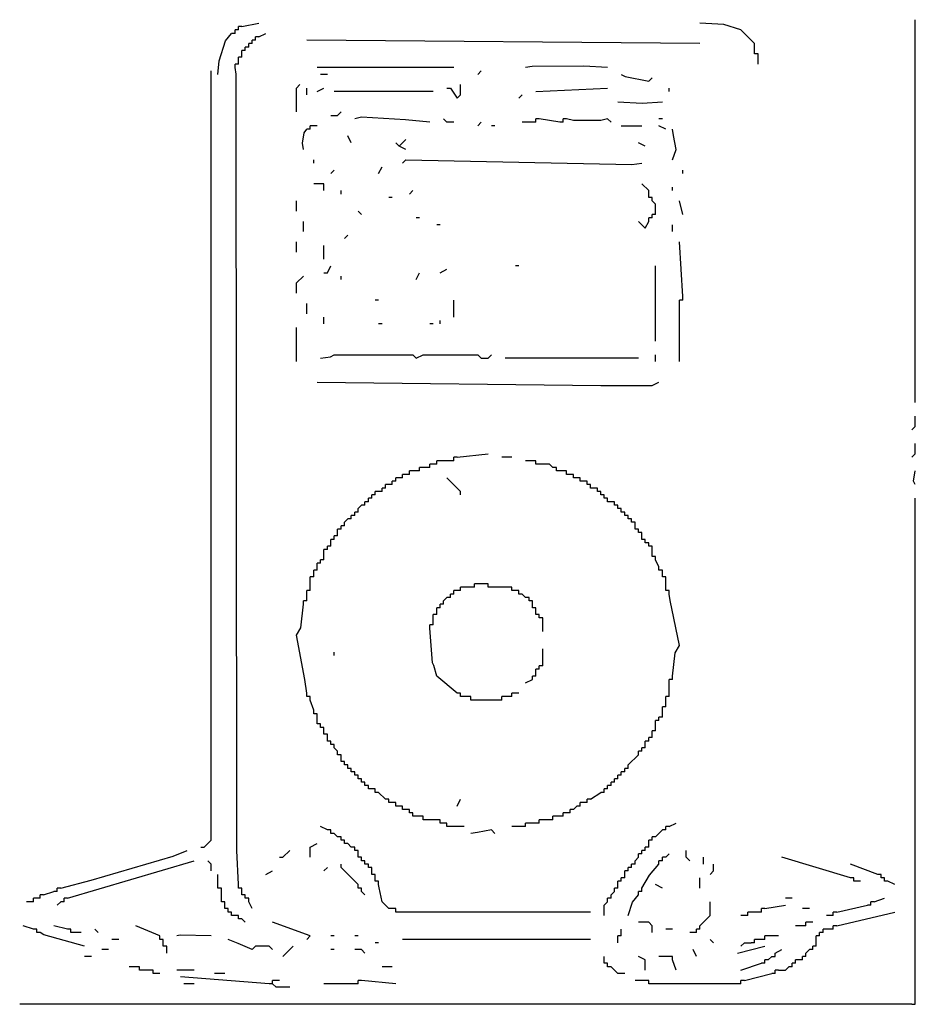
# Model space of a CAD drawing. Extents: x 5 to 267, y 7 to 295.
import ezdxf

# ---------------------------------------------------------------- set-up
doc = ezdxf.new("R2010")
doc.units = 0
doc.layers.get('0').update_dxf_attribs({"linetype": 'CONTINUOUS'})

msp = doc.modelspace()

# ---------------------------------------------------------------- linework, layer by layer
at = {"color": 7, "linetype": 'CONTINUOUS'}
for points in [[(70, 293), (75, 294)], [(220, 286), (220, 288), (216, 292), (210.95, 293.57), (204, 294)], [(267, 183), (267, 295)], [(63, 279), (63.38, 282.92), (65.23, 288.85), (67, 291)], [(68, 291), (67, 291)], [(69, 292), (68, 292)], [(68, 291), (68, 292)], [(70, 293), (69, 293)], [(69, 292), (69, 293)], [(75, 290), (77, 291)], [(73, 288), (72, 288)], [(72, 287), (72, 288)], [(74, 289), (73, 289)], [(73, 288), (73, 289)], [(75, 290), (74, 290)], [(74, 289), (74, 290)], [(204, 288), (89, 289)], [(71, 286), (70, 286)], [(70, 285), (70, 286)], [(72, 287), (71, 287)], [(71, 286), (71, 287)], [(220, 285), (220, 286)], [(70, 284), (69, 284)], [(69, 283), (69, 284)], [(69, 282), (69, 283)], [(70, 284), (70, 285)], [(221, 285), (220, 285)], [(221, 284), (221, 285)], [(221, 282), (221, 284)], [(58, 53), (59, 53), (61, 55), (61, 280)], [(69, 282), (68, 282)], [(68, 281), (68, 282)], [(69, 42), (68.55, 51.96), (68.3, 279.1), (68, 281)], [(132, 281), (92, 281)], [(139, 279), (140, 280)], [(177, 281), (170.05, 281.43), (154.9, 281.3), (153, 281)], [(95, 279), (93, 279)], [(181, 279), (182.08, 278.38), (189, 277), (190, 278)], [(86, 268), (86, 275), (87, 276)], [(89, 273), (89, 275)], [(92, 274), (94, 275)], [(126, 274), (97, 274)], [(130, 275), (131, 275), (133, 272), (134, 273), (134, 276)], [(156, 274), (177, 275)], [(195, 274), (195, 275)], [(151, 272), (152, 273)], [(180, 271), (187.06, 270.58), (193, 271)], [(96, 267), (98, 267), (99, 268)], [(125, 265), (117.9, 265.7), (105, 266.5), (103, 266)], [(132, 265), (130, 265), (129, 266)], [(139, 264), (140, 265)], [(155, 265), (152, 265)], [(156, 265), (155, 265)], [(157, 266), (156, 266)], [(156, 265), (156, 266)], [(163, 265), (157, 266)], [(164, 265), (163, 265)], [(165, 266), (164, 266)], [(164, 265), (164, 266)], [(178, 265), (177, 266), (175, 265.5), (167, 265.5), (165, 266)], [(193, 266), (192, 266)], [(88, 257), (87.7, 258.9), (88.2, 261.9), (89, 263)], [(90, 263), (89, 263)], [(91, 264), (90, 264)], [(90, 263), (90, 264)], [(92, 264), (91, 264)], [(144, 264), (143, 264)], [(181, 264), (187, 264)], [(194, 263), (192, 264)], [(196, 254), (197, 257), (196.3, 261.1), (196, 263)], [(102, 259), (101, 261)], [(116, 258), (118, 260)], [(116, 258), (115, 259)], [(118, 257), (116, 258)], [(188, 258), (186, 259)], [(91, 253), (91, 254)], [(117, 253), (118, 254), (184.09, 252.65), (187, 253)], [(96, 250), (97, 251)], [(110, 250), (111, 252)], [(199, 250), (199, 251)], [(93, 247), (91, 247)], [(94, 246), (94, 247), (93, 247)], [(94, 245), (94, 246)], [(99, 244), (99, 245)], [(119, 244), (120, 245)], [(189, 244), (189, 245), (187, 247)], [(196, 245), (196, 246)], [(86, 239), (86, 242)], [(114, 243), (113, 243)], [(189, 243), (189, 244)], [(190, 243), (189, 243)], [(190, 242), (190, 243)], [(191, 239), (191, 241), (190, 242)], [(199, 238), (198, 242)], [(105, 238), (104, 239)], [(122, 237), (121, 237)], [(190, 237), (189, 237)], [(189, 236), (189, 237)], [(191, 238), (190, 238)], [(190, 237), (190, 238)], [(191, 238), (191, 239)], [(88, 233), (88, 236)], [(128, 235), (127, 235)], [(186, 236), (188, 234), (189, 236)], [(196, 233), (196, 235)], [(100, 231), (101, 232)], [(86, 227), (86, 230)], [(94, 225), (94, 229)], [(199, 214), (198, 230)], [(94, 221), (95, 221), (96, 223)], [(128, 221), (130, 222)], [(151, 223), (150, 223)], [(191, 201), (191, 223)], [(86, 215), (86, 218), (88, 220)], [(99, 219), (99, 220)], [(121, 219), (122, 221)], [(199, 213), (199, 214)], [(89, 209), (89, 212)], [(110, 213), (109, 213)], [(132, 208), (132, 213)], [(199, 213), (198, 213)], [(198, 212), (198, 213)], [(198, 195), (198, 212)], [(94, 206), (94, 208)], [(86, 195), (86, 205)], [(111, 206), (110, 206)], [(126, 206), (125, 206)], [(128, 206), (128, 207)], [(93, 196), (95.91, 196.35), (97, 197), (120, 197), (121, 196), (123, 197), (139, 197), (140, 196), (142, 196), (143, 197)], [(186, 196), (147, 196)], [(191, 195), (191, 197)], [(92, 189), (175, 188), (190, 188), (192, 189)], [(266, 175), (267, 176), (267, 179)], [(266, 167), (267, 168), (267, 171)], [(133, 167), (142, 168)], [(126, 165), (125, 165)], [(125, 164), (125, 165)], [(127, 165), (126, 165)], [(128, 166), (127, 166)], [(127, 165), (127, 166)], [(131, 166), (128, 166)], [(132, 166), (131, 166)], [(133, 167), (132, 167)], [(132, 166), (132, 167)], [(149, 167), (146, 167)], [(155, 166), (153, 166)], [(156, 166), (155, 166)], [(156, 165), (156, 166)], [(157, 165), (156, 165)], [(161, 164), (160, 165), (157, 165)], [(118, 162), (117, 162)], [(117, 161), (117, 162)], [(119, 162), (118, 162)], [(120, 163), (119, 163)], [(119, 162), (119, 163)], [(121, 163), (120, 163)], [(122, 163), (121, 163)], [(123, 164), (122, 164)], [(122, 163), (122, 164)], [(124, 164), (123, 164)], [(125, 164), (124, 164)], [(162, 164), (161, 164)], [(162, 163), (162, 164)], [(163, 163), (162, 163)], [(164, 163), (163, 163)], [(165, 163), (164, 163)], [(165, 162), (165, 163)], [(166, 162), (165, 162)], [(167, 162), (166, 162)], [(167, 161), (167, 162)], [(267, 159), (266.5, 160), (267, 163)], [(113, 159), (112, 159)], [(112, 158), (112, 159)], [(114, 159), (113, 159)], [(115, 160), (114, 160)], [(114, 159), (114, 160)], [(116, 161), (115, 161)], [(115, 160), (115, 161)], [(117, 161), (116, 161)], [(134, 156), (134, 157), (130, 161)], [(168, 161), (167, 161)], [(169, 161), (168, 161)], [(169, 160), (169, 161)], [(170, 160), (169, 160)], [(171, 160), (170, 160)], [(171, 159), (171, 160)], [(172, 159), (171, 159)], [(172, 158), (172, 159)], [(109, 156), (108, 156)], [(108, 155), (108, 156)], [(110, 157), (109, 157)], [(109, 156), (109, 157)], [(111, 157), (110, 157)], [(112, 158), (111, 158)], [(111, 157), (111, 158)], [(173, 158), (172, 158)], [(174, 158), (173, 158)], [(174, 157), (174, 158)], [(175, 157), (174, 157)], [(175, 156), (175, 157)], [(176, 156), (175, 156)], [(176, 155), (176, 156)], [(104, 152), (105, 153)], [(106, 153), (105, 153)], [(107, 154), (106, 154)], [(106, 153), (106, 154)], [(108, 155), (107, 155)], [(107, 154), (107, 155)], [(177, 155), (176, 155)], [(177, 154), (177, 155)], [(178, 154), (177, 154)], [(179, 154), (178, 154)], [(179, 153), (179, 154)], [(180, 153), (179, 153)], [(180, 152), (180, 153)], [(267, 8), (267, 155)], [(103, 150), (102, 150)], [(102, 149), (102, 150)], [(104, 151), (103, 151)], [(103, 150), (103, 151)], [(104, 151), (104, 152)], [(181, 152), (180, 152)], [(181, 151), (181, 152)], [(182, 151), (181, 151)], [(182, 150), (182, 151)], [(183, 150), (182, 150)], [(183, 149), (183, 150)], [(100, 147), (99, 147)], [(99, 146), (99, 147)], [(100, 148), (101, 149)], [(100, 147), (100, 148)], [(102, 149), (101, 149)], [(184, 149), (183, 149)], [(184, 148), (184, 149)], [(185, 148), (184, 148)], [(185, 147), (185, 148)], [(185, 146), (185, 147)], [(98, 144), (97, 144)], [(97, 143), (97, 144)], [(99, 146), (98, 146)], [(98, 145), (98, 146)], [(98, 144), (98, 145)], [(186, 146), (185, 146)], [(186, 145), (186, 146)], [(187, 145), (186, 145)], [(187, 144), (187, 145)], [(187, 143), (187, 144)], [(97, 143), (96, 143)], [(96, 142), (96, 143)], [(96, 141), (96, 142)], [(188, 143), (187, 143)], [(188, 142), (188, 143)], [(189, 142), (188, 142)], [(189, 141), (189, 142)], [(95, 140), (94, 140)], [(94, 139), (94, 140)], [(94, 138), (94, 139)], [(96, 141), (95, 141)], [(95, 140), (95, 141)], [(190, 141), (189, 141)], [(190, 140), (190, 141)], [(190, 139), (190, 140)], [(190, 138), (190, 139)], [(93, 136), (92, 136)], [(92, 135), (92, 136)], [(94, 137), (93, 137)], [(93, 136), (93, 137)], [(94, 137), (94, 138)], [(191, 138), (190, 138)], [(191, 137), (191, 138)], [(192, 135), (191, 137)], [(92, 134), (91, 134)], [(91, 133), (91, 134)], [(91, 132), (91, 133)], [(92, 134), (92, 135)], [(192, 134), (192, 135)], [(193, 134), (192, 134)], [(193, 133), (193, 134)], [(193, 132), (193, 133)], [(91, 132), (90, 132)], [(90, 131), (90, 132)], [(90, 129), (90, 131)], [(139, 130), (138, 130)], [(138, 129), (138, 130)], [(141, 130), (139, 130)], [(142, 130), (141, 130)], [(142, 129), (142, 130)], [(194, 132), (193, 132)], [(194, 131), (194, 132)], [(194, 129), (194, 131)], [(90, 128), (89, 128)], [(89, 127), (89, 128)], [(89, 126), (89, 127)], [(90, 128), (90, 129)], [(132, 127), (131, 127)], [(131, 126), (131, 127)], [(133, 128), (132, 128)], [(132, 127), (132, 128)], [(134, 128), (133, 128)], [(135, 129), (134, 129)], [(134, 128), (134, 129)], [(137, 129), (135, 129)], [(138, 129), (137, 129)], [(143, 129), (142, 129)], [(148, 129), (143, 129)], [(149, 129), (148, 129)], [(149, 128), (149, 129)], [(150, 128), (149, 128)], [(151, 128), (150, 128)], [(151, 127), (151, 128)], [(152, 127), (151, 127)], [(153, 126), (152, 127)], [(194, 128), (194, 129)], [(195, 128), (194, 128)], [(195, 127), (195, 128)], [(196, 103), (196.74, 109.84), (198, 112), (195.3, 125.1), (195, 127)], [(89, 98), (88.44, 102.05), (86, 115), (87.26, 117.16), (88, 124)], [(89, 125), (88, 125)], [(88, 124), (88, 125)], [(89, 125), (89, 126)], [(129, 124), (128, 124)], [(128, 123), (128, 124)], [(129, 125), (130, 126)], [(129, 124), (129, 125)], [(131, 126), (130, 126)], [(154, 126), (153, 126)], [(154, 125), (154, 126)], [(155, 125), (154, 125)], [(155, 124), (155, 125)], [(155, 123), (155, 124)], [(127, 121), (126, 121)], [(126, 120), (126, 121)], [(128, 123), (127, 123)], [(127, 122), (127, 123)], [(127, 121), (127, 122)], [(156, 123), (155, 123)], [(156, 122), (156, 123)], [(156, 121), (156, 122)], [(157, 121), (156, 121)], [(157, 120), (157, 121)], [(126, 119), (126, 120)], [(126, 118), (126, 119)], [(158, 120), (157, 120)], [(158, 119), (158, 120)], [(158, 116), (158, 119)], [(126, 118), (125, 118)], [(125, 117), (125, 118)], [(133, 98), (127, 103), (126.2, 106.1), (125.8, 106.9), (125, 117)], [(97, 109), (97, 110)], [(158, 107), (158, 111)], [(158, 106), (158, 107)], [(157, 105), (156, 105)], [(156, 104), (156, 105)], [(156, 103), (156, 104)], [(158, 106), (157, 106)], [(157, 105), (157, 106)], [(153, 101), (155, 102)], [(156, 103), (155, 103)], [(155, 102), (155, 103)], [(196, 102), (195, 102)], [(195, 101), (195, 102)], [(195, 98), (195, 101)], [(196, 102), (196, 103)], [(89, 97), (89, 98)], [(134, 98), (133, 98)], [(134, 97), (134, 98)], [(150, 98), (149, 98)], [(149, 97), (149, 98)], [(151, 98), (150, 98)], [(195, 97), (195, 98)], [(90, 97), (89, 97)], [(90, 96), (90, 97)], [(91, 93), (90, 96)], [(135, 97), (134, 97)], [(136, 97), (135, 97)], [(137, 97), (136, 97)], [(137, 96), (137, 97)], [(138, 96), (137, 96)], [(145, 96), (138, 96)], [(146, 96), (145, 96)], [(147, 97), (146, 97)], [(146, 96), (146, 97)], [(148, 97), (147, 97)], [(149, 97), (148, 97)], [(195, 97), (194, 97)], [(194, 96), (194, 97)], [(194, 95), (194, 96)], [(91, 92), (91, 93)], [(194, 94), (193, 94)], [(193, 93), (193, 94)], [(193, 92), (193, 93)], [(194, 94), (194, 95)], [(92, 92), (91, 92)], [(92, 91), (92, 92)], [(92, 90), (92, 91)], [(92, 89), (92, 90)], [(192, 90), (191, 90)], [(191, 89), (191, 90)], [(193, 91), (192, 91)], [(192, 90), (192, 91)], [(193, 91), (193, 92)], [(93, 89), (92, 89)], [(93, 88), (93, 89)], [(94, 88), (93, 88)], [(94, 87), (94, 88)], [(94, 86), (94, 87)], [(191, 87), (190, 87)], [(190, 86), (190, 87)], [(191, 88), (191, 89)], [(191, 87), (191, 88)], [(95, 86), (94, 86)], [(95, 85), (95, 86)], [(95, 84), (95, 85)], [(96, 84), (95, 84)], [(96, 83), (96, 84)], [(189, 84), (188, 84)], [(188, 83), (188, 84)], [(190, 85), (189, 85)], [(189, 84), (189, 85)], [(190, 85), (190, 86)], [(97, 83), (96, 83)], [(97, 82), (97, 83)], [(98, 81), (97, 82)], [(98, 80), (98, 81)], [(187, 81), (186, 81)], [(186, 80), (186, 81)], [(188, 82), (187, 82)], [(187, 81), (187, 82)], [(188, 82), (188, 83)], [(99, 80), (98, 80)], [(99, 79), (99, 80)], [(99, 78), (99, 79)], [(100, 78), (99, 78)], [(100, 77), (100, 78)], [(183, 77), (186, 80)], [(101, 77), (100, 77)], [(101, 76), (101, 77)], [(102, 76), (101, 76)], [(102, 75), (102, 76)], [(103, 75), (102, 75)], [(103, 74), (103, 75)], [(182, 75), (181, 75)], [(181, 74), (181, 75)], [(183, 76), (182, 76)], [(182, 75), (182, 76)], [(183, 76), (183, 77)], [(104, 74), (103, 74)], [(104, 73), (104, 74)], [(105, 73), (104, 73)], [(105, 72), (105, 73)], [(106, 72), (105, 72)], [(106, 71), (106, 72)], [(179, 72), (178, 72)], [(178, 71), (178, 72)], [(180, 73), (179, 73)], [(179, 72), (179, 73)], [(181, 74), (180, 74)], [(180, 73), (180, 74)], [(107, 71), (106, 71)], [(107, 70), (107, 71)], [(108, 70), (107, 70)], [(109, 70), (108, 70)], [(109, 69), (109, 70)], [(177, 70), (176, 70)], [(176, 69), (176, 70)], [(178, 71), (177, 71)], [(177, 70), (177, 71)], [(110, 69), (109, 69)], [(112, 67), (110, 69)], [(113, 67), (112, 67)], [(113, 66), (113, 67)], [(133, 65), (134, 67)], [(172, 67), (171, 67)], [(171, 66), (171, 67)], [(172, 67), (175, 69)], [(176, 69), (175, 69)], [(114, 66), (113, 66)], [(115, 66), (114, 66)], [(115, 65), (115, 66)], [(116, 65), (115, 65)], [(117, 65), (116, 65)], [(117, 64), (117, 65)], [(118, 64), (117, 64)], [(119, 64), (118, 64)], [(119, 63), (119, 64)], [(167, 64), (166, 64)], [(166, 63), (166, 64)], [(167, 64), (168, 65)], [(169, 65), (168, 65)], [(170, 66), (169, 66)], [(169, 65), (169, 66)], [(171, 66), (170, 66)], [(120, 63), (119, 63)], [(120, 62), (120, 63)], [(121, 62), (120, 62)], [(122, 62), (121, 62)], [(123, 62), (122, 62)], [(123, 61), (123, 62)], [(124, 61), (123, 61)], [(127, 61), (124, 61)], [(128, 61), (127, 61)], [(128, 60), (128, 61)], [(158, 61), (157, 61)], [(157, 60), (157, 61)], [(160, 61), (158, 61)], [(161, 61), (160, 61)], [(162, 62), (161, 62)], [(161, 61), (161, 62)], [(163, 62), (162, 62)], [(164, 62), (163, 62)], [(165, 63), (164, 63)], [(164, 62), (164, 63)], [(166, 63), (165, 63)], [(95, 58), (93, 59)], [(96, 58), (95, 58)], [(96, 57), (96, 58)], [(129, 60), (128, 60)], [(130, 60), (129, 60)], [(130, 59), (130, 60)], [(131, 59), (130, 59)], [(135, 59), (131, 59)], [(144, 57), (143, 58), (138.9, 57.3), (137, 57)], [(152, 59), (149, 59)], [(153, 59), (152, 59)], [(154, 60), (153, 60)], [(153, 59), (153, 60)], [(156, 60), (154, 60)], [(157, 60), (156, 60)], [(191, 56), (193, 58)], [(194, 58), (193, 58)], [(195, 59), (194, 59)], [(194, 58), (194, 59)], [(195, 59), (197, 60)], [(97, 57), (96, 57)], [(98, 56), (97, 57)], [(99, 56), (98, 56)], [(99, 55), (99, 56)], [(100, 55), (99, 55)], [(100, 54), (100, 55)], [(190, 55), (189, 55)], [(189, 54), (189, 55)], [(191, 56), (190, 56)], [(190, 55), (190, 56)], [(17, 41), (25.91, 43.35), (49.9, 50.3), (54, 52)], [(81, 50), (82, 50), (84, 52)], [(90, 50), (90, 53), (92, 54)], [(101, 54), (100, 54)], [(102, 53), (101, 54)], [(103, 53), (102, 53)], [(103, 52), (103, 53)], [(104, 52), (103, 52)], [(104, 51), (104, 52)], [(188, 52), (187, 52)], [(187, 51), (187, 52)], [(189, 53), (188, 53)], [(188, 52), (188, 53)], [(189, 53), (189, 54)], [(201, 49), (200, 50), (200, 52)], [(19, 38), (56, 49)], [(61, 46), (61, 48), (60, 49)], [(104, 50), (104, 51)], [(105, 50), (104, 50)], [(105, 49), (105, 50)], [(106, 49), (105, 49)], [(106, 48), (106, 49)], [(185, 49), (186, 50)], [(185, 48), (185, 49)], [(187, 51), (186, 51)], [(186, 50), (186, 51)], [(193, 49), (192, 49)], [(192, 48), (192, 49)], [(194, 50), (193, 50)], [(193, 49), (193, 50)], [(194, 50), (195, 51)], [(205, 48), (205, 50)], [(248, 44), (228, 50)], [(94, 46), (95, 47)], [(104, 42), (99, 47), (99, 48)], [(107, 48), (106, 48)], [(107, 47), (107, 48)], [(108, 47), (107, 47)], [(108, 46), (108, 47)], [(184, 47), (183, 47)], [(183, 46), (183, 47)], [(185, 48), (184, 48)], [(184, 47), (184, 48)], [(187, 41), (189.24, 44.82), (192, 48)], [(207, 45), (208, 46), (208, 48)], [(256, 45), (248, 48)], [(63, 42), (63, 45)], [(77, 45), (79, 46)], [(108, 45), (108, 46)], [(109, 45), (108, 45)], [(109, 44), (109, 45)], [(109, 43), (109, 44)], [(182, 44), (181, 44)], [(181, 43), (181, 44)], [(183, 46), (182, 46)], [(182, 45), (182, 46)], [(182, 44), (182, 45)], [(204, 41), (204, 44)], [(249, 44), (248, 44)], [(249, 43), (249, 44)], [(257, 45), (256, 45)], [(257, 44), (257, 45)], [(258, 44), (257, 44)], [(258, 43), (258, 44)], [(17, 41), (16, 41)], [(16, 40), (16, 41)], [(63, 41), (63, 42)], [(64, 41), (63, 41)], [(64, 40), (64, 41)], [(69, 41), (69, 42)], [(70, 41), (69, 41)], [(70, 40), (70, 41)], [(104, 41), (104, 42)], [(105, 41), (104, 41)], [(105, 40), (105, 41)], [(110, 43), (109, 43)], [(110, 42), (110, 43)], [(114, 35), (113, 35), (111, 37), (110.2, 41.1), (110, 42)], [(180, 41), (179, 41)], [(179, 40), (179, 41)], [(181, 43), (180, 43)], [(180, 42), (180, 43)], [(180, 41), (180, 42)], [(187, 40), (187, 41)], [(193, 41), (191, 42)], [(250, 43), (249, 43)], [(251, 43), (250, 43)], [(259, 43), (258, 43)], [(261, 42), (259, 43)], [(10, 38), (9, 38)], [(9, 37), (9, 38)], [(11, 38), (10, 38)], [(12, 39), (11, 39)], [(11, 38), (11, 39)], [(12, 39), (15, 40)], [(16, 40), (15, 40)], [(19, 38), (18, 38)], [(18, 37), (18, 38)], [(64, 38), (64, 40)], [(64, 37), (64, 38)], [(70, 39), (70, 40)], [(71, 39), (70, 39)], [(71, 38), (71, 39)], [(72, 38), (71, 38)], [(72, 37), (72, 38)], [(106, 39), (105, 40)], [(178, 38), (177, 38)], [(177, 37), (177, 38)], [(178, 39), (179, 40)], [(178, 38), (178, 39)], [(183, 33), (184.23, 36.85), (186, 39)], [(187, 40), (186, 40)], [(186, 39), (186, 40)], [(231, 38), (229, 38)], [(255, 37), (258, 38)], [(8, 37), (7, 37)], [(9, 37), (8, 37)], [(16, 36), (17, 37)], [(18, 37), (17, 37)], [(65, 37), (64, 37)], [(65, 36), (65, 37)], [(65, 35), (65, 36)], [(66, 35), (65, 35)], [(66, 34), (66, 35)], [(73, 35), (72, 37)], [(115, 35), (114, 35)], [(115, 34), (115, 35)], [(176, 33), (176, 36), (177, 37)], [(204, 30), (207, 33), (207, 37)], [(223, 35), (222, 35)], [(222, 34), (222, 35)], [(223, 35), (229, 36)], [(236, 35), (234, 35)], [(244, 34), (253, 36)], [(254, 36), (253, 36)], [(255, 37), (254, 37)], [(254, 36), (254, 37)], [(67, 34), (66, 34)], [(67, 33), (67, 34)], [(68, 33), (67, 33)], [(69, 33), (68, 33)], [(69, 32), (69, 33)], [(70, 32), (69, 32)], [(71, 31), (70, 32)], [(116, 34), (115, 34)], [(172, 34), (116, 34)], [(217, 33), (216, 33)], [(218, 33), (217, 33)], [(219, 34), (218, 34)], [(218, 33), (218, 34)], [(221, 34), (219, 34)], [(222, 34), (221, 34)], [(242, 33), (241, 33)], [(243, 33), (242, 33)], [(244, 34), (243, 34)], [(243, 33), (243, 34)], [(244, 30), (261, 34)], [(9, 29), (6, 30)], [(10, 29), (9, 29)], [(10, 28), (10, 29)], [(19, 29), (15, 30)], [(20, 29), (19, 29)], [(20, 28), (20, 29)], [(28, 28), (27, 29)], [(46, 27), (39, 30)], [(89, 26), (90, 27), (79, 31)], [(181, 28), (181, 29)], [(190, 28), (190, 30), (189, 31), (186, 31)], [(196, 29), (194, 29)], [(204, 29), (203, 29)], [(203, 28), (203, 29)], [(204, 29), (204, 30)], [(234, 30), (232, 30)], [(235, 30), (234, 30)], [(236, 31), (235, 31)], [(235, 30), (235, 31)], [(237, 31), (236, 31)], [(241, 29), (240, 29)], [(240, 28), (240, 29)], [(242, 29), (241, 29)], [(243, 29), (242, 29)], [(244, 30), (243, 30)], [(243, 29), (243, 30)], [(11, 28), (10, 28)], [(24, 24), (12.1, 27.3), (11, 28)], [(21, 28), (20, 28)], [(23, 28), (21, 28)], [(34, 26), (32, 26)], [(46, 26), (46, 27)], [(47, 26), (46, 26)], [(47, 25), (47, 26)], [(61, 27), (51.9, 27.2), (51, 27)], [(79, 23), (78, 24), (74, 24), (73, 23), (68.9, 24.8), (66, 26)], [(97, 27), (96, 27)], [(104, 27), (103, 27)], [(172, 26), (117, 26)], [(181, 27), (180, 27)], [(180, 26), (180, 27)], [(180, 25), (180, 26)], [(181, 27), (181, 28)], [(202, 28), (201, 28)], [(203, 28), (202, 28)], [(208, 25), (207, 26)], [(221, 26), (220, 26)], [(220, 25), (220, 26)], [(222, 26), (221, 26)], [(223, 26), (222, 26)], [(224, 27), (223, 27)], [(223, 26), (223, 27)], [(227, 27), (224, 27)], [(239, 27), (238, 27)], [(238, 26), (238, 27)], [(238, 25), (238, 26)], [(240, 28), (239, 28)], [(239, 27), (239, 28)], [(47, 24), (47, 25)], [(48, 24), (47, 24)], [(48, 23), (48, 24)], [(82, 21), (85, 24)], [(110, 25), (109, 25)], [(215, 22), (223, 24)], [(216, 24), (217, 25), (219, 25)], [(220, 25), (219, 25)], [(238, 24), (237, 24)], [(237, 23), (237, 24)], [(238, 24), (238, 25)], [(26, 21), (24, 21)], [(31, 23), (29, 23)], [(48, 22), (48, 23)], [(97, 23), (96, 23)], [(106, 22), (105, 23), (103, 23)], [(176, 20), (176, 21)], [(188, 17), (188, 20), (186, 21)], [(195, 21), (192, 21)], [(196, 20), (196, 21), (195, 21)], [(203, 21), (202, 23)], [(224, 20), (225, 21)], [(225, 21), (226, 21), (226, 22)], [(226, 22), (228, 23)], [(235, 21), (234, 21)], [(234, 20), (234, 21)], [(235, 22), (236, 23)], [(235, 21), (235, 22)], [(237, 23), (236, 23)], [(39, 18), (37, 18)], [(40, 18), (39, 18)], [(40, 17), (40, 18)], [(114, 18), (111, 18)], [(176, 19), (176, 20)], [(177, 19), (176, 19)], [(177, 18), (177, 19)], [(178, 18), (177, 18)], [(182, 16), (180, 16), (178, 18)], [(197, 17), (196, 20)], [(216, 17), (222, 19)], [(223, 19), (222, 19)], [(224, 20), (223, 20)], [(223, 19), (223, 20)], [(227, 17), (229, 17), (230, 18)], [(231, 18), (230, 18)], [(232, 19), (231, 19)], [(231, 18), (231, 19)], [(233, 20), (232, 20)], [(232, 19), (232, 20)], [(234, 20), (233, 20)], [(41, 17), (40, 17)], [(43, 17), (41, 17)], [(44, 17), (43, 17)], [(44, 16), (44, 17)], [(45, 16), (44, 16)], [(46, 16), (45, 16)], [(56, 17), (51, 17)], [(78, 13), (52, 15)], [(65, 16), (62, 16)], [(217, 14), (225, 16)], [(226, 16), (225, 16)], [(227, 17), (226, 17)], [(226, 16), (226, 17)], [(56, 13), (53, 13)], [(79, 13), (78, 13)], [(80, 14), (79, 14)], [(79, 13), (79, 14)], [(84, 12), (80, 12), (79, 13)], [(81, 14), (80, 14)], [(103, 13), (94, 13)], [(104, 13), (103, 13)], [(105, 14), (104, 14)], [(104, 13), (104, 14)], [(115, 13), (105, 14)], [(188, 14), (185, 14)], [(189, 14), (188, 14)], [(189, 13), (189, 14)], [(190, 13), (189, 13)], [(215, 13), (190, 13)], [(216, 13), (215, 13)], [(217, 14), (216, 14)], [(216, 13), (216, 14)], [(266, 7), (5, 7)], [(266, 7), (267, 7), (267, 8)]]:
    msp.add_lwpolyline(points, dxfattribs=at)

doc.saveas('drawing.dxf')
